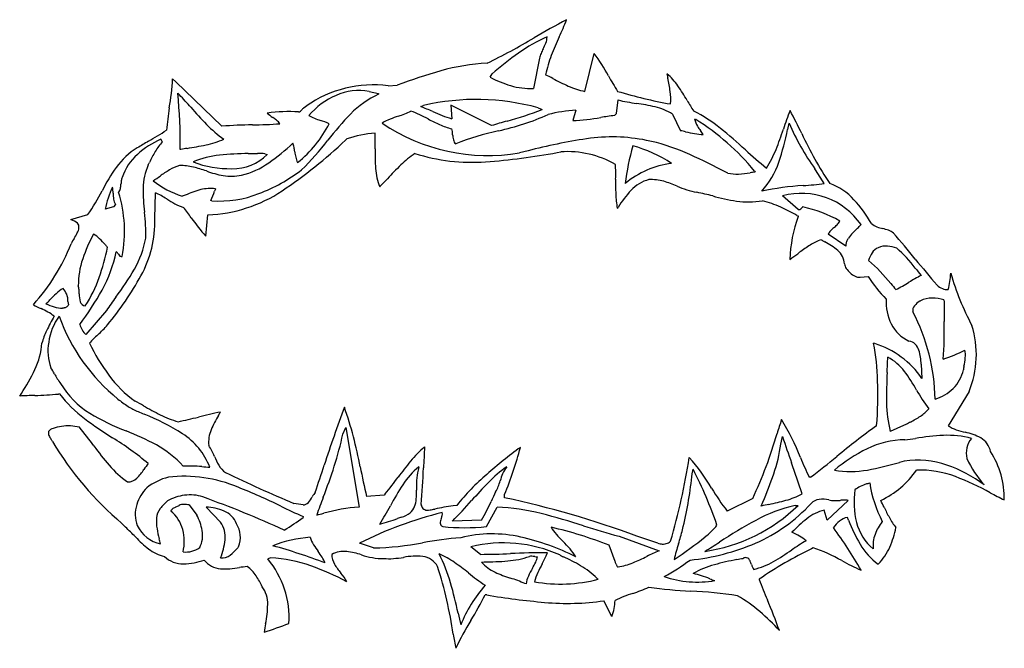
# Model space of a CAD drawing. Extents: x -9.9 to 27, y -3.1 to 14.8.
# Tile 9 of 9: x 20.4 to 27, y 9.7 to 13.8. Entities that reach past the tile are written whole.
import ezdxf

# ---------------------------------------------------------------- set-up
doc = ezdxf.new("R2010")
doc.units = 0

msp = doc.modelspace()

# ---------------------------------------------------------------- linework, layer by layer
at = {"color": 7, "linetype": 'CONTINUOUS'}
for p, q in [((24.178374, 13.368179), (24.240874, 13.618179)), ((23.878374, 13.587623), (23.838096, 13.387623)), ((23.551985, 13.461234), (23.564485, 13.484846)), ((21.451985, 13.451512), (21.474207, 13.432068)), ((21.474207, 13.432068), (21.778374, 13.137623)), ((21.48636, 13.356721), (21.497819, 13.344568)), ((22.751985, 13.368179), (22.814485, 13.35429)), ((22.814485, 13.35429), (22.814485, 13.348734)), ((22.878374, 13.40429), (22.938096, 13.408457)), ((24.388096, 13.220957), (24.397819, 13.311234)), ((22.318652, 13.258457), (22.335319, 13.270957)), ((23.093305, 13.267137), (23.111707, 13.275123)), ((23.561707, 13.14179), (23.290874, 13.277901)), ((23.290874, 13.277901), (23.297819, 13.187623)), ((23.868999, 13.259498), (23.895041, 13.248734)), ((24.118652, 13.244568), (24.097819, 13.175123)), ((24.374207, 13.208457), (24.388096, 13.220957)), ((24.757541, 13.218179), (24.811707, 13.108457)), ((24.902332, 13.185887), (24.911707, 13.182068)), ((22.595106, 13.045656), (22.604763, 13.05429)), ((21.507541, 12.984846), (21.501985, 12.984846)), ((23.80278, 12.975255), (23.745041, 12.961234)), ((23.995054, 12.964152), (24.018652, 12.968179)), ((22.062402, 12.956026), (22.078374, 12.951512)), ((25.124207, 12.827901), (25.083758, 12.848355)), ((25.300423, 12.841096), (25.304763, 12.834846)), ((21.335319, 12.527901), (21.338096, 12.698734)), ((21.536013, 12.681373), (21.514485, 12.675123)), ((21.711707, 12.644568), (21.704069, 12.64613)), ((25.588096, 12.587623), (25.485319, 12.677901)), ((21.061707, 12.60429), (21.006499, 12.588665)), ((21.074207, 12.620957), (21.061707, 12.60429)), ((24.39261, 12.595436), (24.397819, 12.601512)), ((20.778374, 12.520957), (20.890874, 12.55429)), ((20.781152, 12.518179), (20.778374, 12.520957)), ((21.67143, 12.411234), (21.685319, 12.551512)), ((25.580451, 12.548649), (25.588096, 12.544568)), ((25.588096, 12.544568), (25.588096, 12.54179)), ((25.904763, 12.344568), (25.788096, 12.425123)), ((25.532888, 12.257762), (25.547819, 12.268179)), ((25.998513, 12.140054), (26.051985, 12.144568)), ((26.553027, 11.990922), (26.554763, 11.975123)), ((20.613617, 11.964707), (20.62143, 11.970957)), ((20.759971, 11.980158), (20.764485, 11.958457)), ((21.014485, 11.920957), (20.878374, 11.761234)), ((26.095041, 11.701512), (26.087402, 11.70429)), ((26.402332, 11.565054), (26.407541, 11.470957)), ((20.440874, 11.35429), (20.451917, 11.372051)), ((20.704589, 11.368352), (20.697819, 11.368179)), ((26.718652, 11.384846), (26.581152, 11.158457)), ((22.578374, 11.102901), (22.597819, 11.146651)), ((22.597819, 11.146651), (22.685319, 10.620957)), ((26.241916, 11.140054), (26.197819, 11.120609)), ((26.304763, 11.168179), (26.241916, 11.140054)), ((25.474207, 11.037623), (25.485319, 11.087623)), ((23.079416, 10.887276), (23.076638, 10.864012)), ((26.290874, 10.925123), (26.259272, 10.91633)), ((24.88597, 10.820539), (24.888791, 10.841096)), ((24.888791, 10.841096), (24.895041, 10.870609)), ((25.67143, 10.818179), (25.661707, 10.818179)), ((22.850596, 10.698734), (22.735319, 10.69179)), ((22.857541, 10.708457), (22.850596, 10.698734)), ((23.647819, 10.682068), (23.647819, 10.70429)), ((21.561707, 10.634846), (21.611707, 10.568179)), ((21.768652, 10.520957), (21.674207, 10.620957)), ((22.314485, 10.634846), (22.254763, 10.644568)), ((23.331152, 10.632068), (23.306499, 10.628596)), ((23.528374, 10.49179), (23.597819, 10.620957)), ((25.288096, 10.677901), (25.118652, 10.594568)), ((25.345041, 10.627901), (25.355884, 10.654365)), ((25.568652, 10.632068), (25.588096, 10.632068)), ((25.918652, 10.665401), (25.781152, 10.534846)), ((22.314485, 10.558457), (22.314485, 10.551512)), ((25.781152, 10.534846), (25.761707, 10.601512)), ((25.922078, 10.533583), (25.914485, 10.551512)), ((21.139832, 10.488665), (21.116221, 10.512971)), ((23.495041, 10.534846), (23.301985, 10.527901)), ((24.404763, 10.427901), (24.668652, 10.332068)), ((24.661707, 10.382068), (24.521676, 10.42973)), ((24.974943, 10.425719), (24.974207, 10.425123)), ((22.781152, 10.351512), (22.688096, 10.382068)), ((23.488096, 10.308457), (23.424207, 10.358457)), ((24.378374, 10.261234), (24.338096, 10.368179)), ((25.688096, 10.351512), (25.677455, 10.346009)), ((22.101985, 10.284846), (22.081152, 10.277901)), ((23.495041, 10.255852), (23.511707, 10.258457)), ((23.79018, 10.113491), (23.781152, 10.115401)), ((24.259277, 10.149776), (24.266916, 10.144568)), ((25.331152, 10.144568), (25.331152, 10.14179)), ((23.528956, 10.040196), (23.518652, 10.04179)), ((24.357541, 9.898734), (24.304763, 10.001512))]:
    msp.add_line(p, q, dxfattribs=at)
for centre, radius, start, end in [((26.655931, 8.932934), 5.554143, 117.893473, 120.437072), ((21.843938, 14.728977), 2.384773, 335.189151, 338.159656), ((21.850602, 17.051228), 3.879796, 295.667902, 300.886416), ((24.339221, 12.781768), 1.031487, 113.472315, 125.503677), ((23.578502, 13.821926), 0.367332, 332.022127, 338.574749), ((23.81319, 13.729773), 0.115199, 338.602875, 359.069352), ((26.025833, 12.792503), 2.223719, 155.114155, 158.534688), ((25.263444, 11.481436), 2.626806, 125.442926, 130.299048), ((24.035225, 13.555302), 0.160147, 156.40606, 168.356513), ((24.335657, 13.42416), 0.487954, 152.483051, 156.414073), ((23.270091, 12.90294), 1.205814, 28.113168, 36.381485), ((23.608962, 12.12945), 1.426963, 93.125784, 105.533767), ((24.663695, 13.328755), 0.759824, 158.579883, 168.679856), ((24.070822, 10.47872), 3.141087, 105.586912, 111.138016), ((28.220494, 14.160214), 3.563645, 190.924533, 191.405129), ((24.445226, 13.164842), 0.42272, 34.40511, 49.201664), ((19.790226, 13.54024), 1.664126, 350.261899, 356.943672), ((23.934888, 14.208504), 0.839659, 242.869278, 252.845273), ((22.451925, 10.564637), 3.261656, 62.336224, 63.276328), ((24.704594, 14.830178), 1.562223, 241.795392, 245.990121), ((25.836234, 14.297436), 1.714805, 208.807061, 212.813232), ((23.44922, 13.184498), 1.30642, 8.083907, 11.97323), ((18.199679, 13.03236), 3.302648, 359.175688, 365.636253), ((22.777933, 12.640805), 0.770064, 82.505385, 125.083849), ((22.686234, 12.98801), 0.385813, 80.187607, 113.447696), ((23.074902, 12.779636), 0.625851, 114.588601, 135.466306), ((23.816834, 13.836853), 0.449732, 253.250715, 272.709824), ((24.282682, 13.883679), 0.525947, 246.020715, 258.561002), ((25.312653, 16.445493), 3.21121, 253.396164, 259.818943), ((24.396034, 13.316586), 0.350448, 354.80369, 368.471073), ((23.614663, 12.59096), 1.432259, 30.038581, 34.572606), ((19.143369, 11.124968), 3.235748, 41.353912, 43.311317), ((22.752869, 12.85486), 0.534545, 114.321341, 138.586243), ((23.459525, 11.773186), 1.541685, 74.597303, 103.038696), ((24.69603, 14.57755), 1.300956, 256.748573, 262.192482), ((24.349969, 12.044373), 1.255751, 76.494003, 82.250331), ((26.531855, 14.291738), 1.944539, 210.393547, 212.826005), ((23.363429, 12.939222), 1.959287, 170.613729, 174.963331), ((23.672426, 15.100002), 2.790307, 221.178251, 224.32955), ((22.216059, 12.209163), 1.025247, 86.126427, 97.717782), ((22.264334, 13.421342), 0.270338, 226.537661, 236.315552), ((22.283959, 13.254457), 0.02243, 273.476713, 307.358339), ((22.263181, 13.277975), 0.053778, 309.750554, 323.181103), ((22.363437, 13.202275), 0.071848, 128.559261, 142.767572), ((23.978291, 11.898899), 1.887517, 135.640834, 142.577921), ((22.735206, 13.859021), 0.687082, 287.800799, 295.25739), ((22.71873, 12.413693), 0.880194, 61.283293, 69.40306), ((22.589229, 11.923949), 1.434659, 66.034852, 69.429722), ((23.548051, 14.044434), 0.892603, 245.080685, 253.719545), ((23.16877, 15.048474), 1.940755, 284.777146, 291.976169), ((24.198945, 12.149113), 1.098394, 94.192063, 103.887138), ((24.550381, 12.878662), 0.397728, 58.610079, 76.497395), ((24.446312, 12.344394), 1.000858, 51.123816, 63.184433), ((27.699849, 12.395337), 2.32415, 158.641706, 161.894284), ((20.784593, 10.734981), 5.371544, 25.992658, 27.819209), ((21.931205, 16.488822), 3.342489, 270.831894, 273.954321), ((21.900113, 12.884503), 0.37841, 50.72036, 55.508673), ((22.056562, 13.076216), 0.130963, 36.595148, 50.600715), ((21.79348, 13.510495), 0.780624, 308.401084, 332.850895), ((22.572204, 13.630286), 0.475852, 242.432867, 252.560976), ((22.182607, 12.431243), 0.784934, 67.095856, 71.659664), ((23.537132, 14.189088), 1.245332, 235.852512, 279.610576), ((23.011666, 12.878256), 0.329605, 111.701294, 121.775877), ((23.278117, 12.211021), 1.048074, 108.517563, 111.747456), ((23.766819, 14.363641), 1.333625, 242.044983, 245.679752), ((24.874344, 8.881197), 4.458213, 105.755676, 107.123424), ((23.264045, 14.71036), 1.638752, 282.096224, 294.181295), ((24.046807, 14.505729), 1.331583, 272.195529, 280.224424), ((24.711704, 10.553432), 2.676391, 97.244364, 99.213686), ((25.189573, 13.282912), 0.303184, 198.663947, 208.716343), ((24.088503, 11.851538), 1.564601, 39.232368, 58.254766), ((34.224924, 11.19973), 8.914404, 167.307051, 167.581841), ((27.149465, 13.872869), 1.77153, 203.782992, 215.059548), ((18.494962, 17.781183), 5.505981, 300.531538, 301.987977), ((22.292983, 13.749626), 0.859928, 224.193989, 234.274978), ((22.021029, 9.987438), 3.159517, 90.748875, 94.404723), ((22.844847, 12.343344), 0.75039, 94.12465, 108.659635), ((21.024154, 13.027883), 1.767875, 358.747359, 362.071657), ((23.40166, 13.55611), 0.447371, 245.703228, 256.578506), ((23.203857, 13.089763), 0.099005, 7.12185, 18.365711), ((22.964099, 13.058892), 0.340742, 3.856667, 7.274451), ((24.025474, 11.243179), 1.911092, 102.634723, 111.527375), ((24.428778, 11.280237), 1.867894, 77.128293, 78.170152), ((25.123004, 14.290532), 1.221425, 256.83833, 259.677763), ((24.96696, 13.42576), 0.342691, 259.437915, 269.121781), ((25.122928, 13.253534), 0.230706, 210.270272, 218.835668), ((24.666295, 12.890541), 0.352634, 33.098933, 38.251248), ((22.991208, 10.529032), 3.327413, 47.487249, 51.237267), ((23.440814, 13.784487), 2.155708, 338.230782, 341.979883), ((23.87866, 13.440774), 1.67212, 341.168563, 348.8257), ((27.865374, 14.132471), 2.482477, 204.85335, 213.606408), ((25.803042, 5.435365), 8.840712, 120.680477, 121.235329), ((21.610385, 12.513053), 0.587978, 113.683142, 131.754728), ((21.618403, 12.809365), 0.324299, 135.949816, 150.134383), ((21.368734, 13.04433), 0.00903, 25.873572, 52.693692), ((21.353201, 13.037083), 0.02617, 16.134006, 25.308116), ((21.400253, 13.050397), 0.02273, 195.413941, 209.606043), ((21.390244, 13.045209), 0.011473, 211.77418, 244.581319), ((21.531021, 13.676872), 0.677199, 282.096913, 292.564214), ((21.129821, 14.242456), 1.652821, 305.435159, 312.564349), ((20.417654, 15.342069), 3.164619, 303.759595, 313.476862), ((22.111909, 12.971962), 0.145937, 10.397293, 21.363121), ((21.098737, 14.091871), 1.732019, 314.131919, 322.85042), ((23.497687, 13.090924), 0.193832, 182.694764, 192.697522), ((23.360702, 13.059916), 0.053382, 192.547638, 226.869934), ((24.710696, 9.524023), 3.568658, 98.387986, 104.738858), ((24.35946, 11.925797), 1.141342, 78.586425, 98.532597), ((24.328888, 11.781588), 1.28875, 66.545452, 78.522876), ((21.467222, 12.58447), 0.479549, 121.221012, 144.092656), ((22.247506, 12.444809), 1.051395, 149.978046, 154.419059), ((22.638465, 6.346087), 6.734398, 99.313077, 99.667623), ((21.216619, 15.134019), 2.167879, 278.80989, 282.151143), ((21.846272, 18.514216), 5.558304, 271.097107, 271.734234), ((22.02489, 12.690079), 0.26858, 81.971232, 92.22011), ((21.752753, 12.904657), 0.511345, 7.249388, 10.552146), ((22.682062, 13.020775), 0.425194, 186.969386, 191.978073), ((24.16487, 12.950398), 1.373812, 178.380059, 183.838627), ((23.434765, 12.397191), 0.677806, 124.099692, 134.382421), ((23.430203, 14.120128), 1.220833, 252.089694, 274.319464), ((23.241856, 16.914085), 4.021104, 273.997138, 280.795923), ((24.064186, 12.336146), 0.633672, 59.986406, 94.120675), ((26.240384, 12.529389), 1.809898, 164.651242, 172.728893), ((24.2572, 12.143367), 0.89719, 56.531193, 74.627376), ((23.321081, 9.467483), 3.812785, 62.463916, 66.493228), ((27.907073, 15.910336), 3.961229, 227.672718, 230.330207), ((24.79442, 13.243796), 0.698109, 326.77026, 338.240684), ((21.441141, 12.696806), 0.338214, 131.096087, 162.459852), ((17.453576, 14.797135), 4.288629, 333.477764, 333.727115), ((21.813529, 12.393448), 0.555832, 95.230892, 113.927318), ((21.833772, 13.559829), 0.702665, 249.535011, 270.848121), ((21.963732, 10.933382), 2.023579, 90.312465, 95.697048), ((21.851436, 13.177251), 0.320092, 268.699857, 315.15186), ((21.800764, 13.29822), 0.494485, 282.470515, 305.526167), ((22.390997, 12.958667), 0.127576, 191.821242, 208.019692), ((24.929185, 13.0848), 0.562929, 318.045194, 340.947243), ((22.070979, 12.164099), 1.215186, 144.733995, 153.228214), ((21.651763, 12.723602), 0.394147, 156.293717, 179.261793), ((21.898147, 12.071441), 0.90689, 121.004513, 125.700734), ((21.571679, 12.617382), 0.270788, 105.828541, 121.299154), ((21.504574, 12.5237), 0.354266, 76.15109, 91.092564), ((21.35176, 11.916664), 0.980238, 70.730186, 75.971606), ((21.926378, 13.535554), 0.737632, 250.096084, 259.071803), ((21.611683, 13.765488), 1.14926, 290.989254, 307.089872), ((23.183292, 12.882854), 0.389918, 183.591791, 201.867664), ((24.595095, 11.199734), 2.345214, 134.180104, 137.264723), ((22.640805, 12.822476), 1.741465, 358.894313, 362.052486), ((24.821437, 12.311934), 0.584001, 96.830015, 130.129147), ((25.178545, 13.051736), 0.230336, 256.354831, 274.188387), ((25.139982, 13.671588), 0.851376, 273.730018, 278.82873), ((25.50955, 11.168341), 1.679041, 97.005611, 98.179935), ((20.999675, 9.760112), 5.627346, 32.19598, 33.368242), ((21.383906, 12.739486), 0.273827, 172.000863, 176.776348), ((21.192955, 12.766571), 0.080966, 156.593845, 172.177155), ((20.840146, 13.547785), 0.909415, 302.159445, 305.552941), ((21.707704, 13.260363), 0.61631, 231.519687, 251.729221), ((21.837504, 13.094573), 0.287822, 259.800653, 284.083458), ((20.27058, 15.221193), 3.56019, 315.765664, 316.957634), ((26.489323, 12.752623), 2.10769, 179.014555, 181.712832), ((24.660466, 12.55185), 0.240223, 104.089759, 137.542127), ((24.617144, 12.483784), 0.301443, 74.143394, 92.882391), ((24.474471, 12.000514), 0.805324, 67.034199, 73.773448), ((19.947181, 13.23315), 1.1625, 324.270098, 333.335747), ((21.579269, 12.480615), 0.582872, 154.140161, 169.316903), ((20.765934, 12.689093), 0.292431, 1.054325, 9.001501), ((21.057099, 12.735309), 0.050812, 318.306898, 349.07622), ((20.261687, 12.4426), 0.872648, 349.121087, 377.259353), ((20.91822, 12.763261), 0.192475, 348.740865, 357.505823), ((22.496971, 12.714433), 1.239404, 179.34133, 186.740914), ((21.029719, 12.058536), 0.710599, 57.356283, 64.280318), ((21.778127, 12.184905), 0.552359, 104.666882, 115.997165), ((21.705269, 12.416186), 0.310396, 84.444332, 102.465353), ((21.644666, 13.511623), 0.960971, 272.424615, 303.58593), ((21.36599, 12.821262), 0.380748, 332.615026, 342.856356), ((23.122848, 12.242046), 1.469218, 160.804095, 161.467349), ((24.962301, 12.261604), 0.658921, 136.639261, 148.945326), ((25.221896, 13.792449), 1.136264, 247.588727, 251.001928), ((24.980428, 13.092423), 0.395761, 251.064357, 261.019764), ((24.469272, 10.560872), 2.1873, 75.316428, 78.144175), ((25.724026, 10.939638), 1.808384, 93.225553, 102.007216), ((25.341654, 16.424633), 3.690161, 274.361307, 276.536189), ((25.673993, 12.398624), 0.380543, 41.752547, 71.010505), ((21.369802, 12.70101), 0.311555, 181.202189, 188.354963), ((21.150975, 12.668579), 0.090339, 188.170968, 211.812703), ((21.925075, 13.472846), 0.963317, 237.889883, 241.620654), ((21.759073, 13.373859), 0.730827, 266.284026, 291.198461), ((24.974804, 12.705093), 0.592431, 181.496319, 190.666767), ((25.391403, 14.019107), 1.391817, 254.68166, 261.291073), ((25.262233, 13.21281), 0.575286, 261.848403, 278.975617), ((25.212905, 12.046172), 0.614346, 64.90383, 76.915536), ((25.609881, 12.213785), 0.480541, 34.740052, 105.023282), ((25.282115, 12.031147), 0.917698, 30.330208, 42.57617), ((20.108917, 12.428767), 1.165678, 358.52365, 366.907094), ((21.613811, 12.896428), 0.308227, 241.598382, 253.099668), ((19.598464, 11.112325), 2.434372, 35.693633, 37.714975), ((24.729638, 10.992305), 1.773723, 61.33573, 65.205577), ((25.593729, 12.601019), 0.014532, 247.192714, 299.155464), ((25.579759, 12.621347), 0.039158, 302.518966, 320.719687), ((25.673613, 12.539719), 0.085253, 134.168741, 138.188888), ((25.630745, 12.583989), 0.02363, 120.780951, 134.406085), ((25.453502, 11.796754), 0.824251, 60.091617, 78.441727), ((20.766486, 12.436951), 0.082542, 46.660264, 79.76506), ((20.575847, 12.513237), 0.759614, 331.428727, 361.106182), ((22.638599, 13.27362), 1.29581, 214.876593, 221.72209), ((26.542705, 12.208859), 1.011, 160.773137, 177.227427), ((25.768667, 12.562463), 0.108653, 315.452035, 331.868933), ((20.734966, 12.479244), 0.098647, 331.578185, 352.882434), ((20.795121, 12.471342), 0.037978, 353.466958, 402.466458), ((25.85663, 12.39351), 0.075473, 135.305167, 155.236554), ((26.000575, 12.25266), 0.276864, 129.683911, 135.536205), ((25.624616, 12.704818), 0.311176, 309.795033, 315.378662), ((26.709584, 11.704629), 1.052286, 133.837737, 136.265841), ((25.411949, 13.057316), 0.822179, 313.774589, 316.139446), ((26.14912, 12.576467), 0.110992, 227.550922, 249.293604), ((26.218302, 12.764743), 0.311573, 249.635062, 257.18918), ((26.072773, 12.130108), 0.339535, 70.632886, 76.988796), ((26.146143, 12.339977), 0.117211, 51.784396, 70.447811), ((21.043341, 12.237038), 0.290117, 146.587918, 154.653437), ((20.430948, 12.634813), 0.440135, 327.262515, 332.604264), ((21.956572, 11.883082), 1.162325, 152.202874, 161.004676), ((20.845634, 12.273004), 0.173166, 44.499695, 61.457566), ((20.463235, 11.884464), 0.718301, 40.766368, 45.225709), ((20.663433, 12.505748), 0.620078, 329.758166, 350.06207), ((25.842232, 12.080424), 0.323489, 108.259915, 122.712723), ((26.38602, 13.482016), 1.270397, 239.480588, 240.695706), ((25.54975, 11.961053), 0.465491, 49.733423, 62.56411), ((25.994786, 12.338827), 0.093338, 147.748554, 160.560736), ((25.760139, 12.481292), 0.181192, 329.244626, 332.894059), ((26.164564, 12.224226), 0.299278, 136.00894, 144.331273), ((20.722726, 7.675906), 7.26817, 39.100832, 40.87284), ((19.534819, 12.855847), 1.340891, 317.990878, 338.354129), ((19.487435, 12.649992), 1.565476, 340.882022, 348.490168), ((20.24177, 12.469002), 0.851869, 330.934663, 349.136978), ((22.218367, 13.420336), 1.613978, 221.376151, 222.131536), ((21.065519, 12.284362), 0.027311, 38.557931, 61.919818), ((26.23504, 11.466434), 1.052379, 122.641287, 127.206927), ((25.773573, 12.22216), 0.121604, 2.7061, 50.686242), ((25.962525, 12.352735), 0.058337, 162.898006, 188.047506), ((26.145987, 12.260394), 0.079312, 110.160327, 149.211431), ((26.16715, 12.230983), 0.114628, 83.682759, 115.029879), ((26.140264, 12.005251), 0.341953, 72.889018, 83.366839), ((25.733981, 11.740131), 0.779314, 36.151741, 49.425603), ((21.380869, 12.084255), 0.552499, 161.298369, 180.226762), ((21.012098, 12.241058), 0.096078, 31.973562, 38.895079), ((21.136415, 12.316183), 0.049205, 209.526475, 228.519511), ((21.112377, 12.290527), 0.014099, 232.647769, 296.427808), ((24.72188, 13.474833), 1.462255, 304.391165, 306.842414), ((26.267017, 12.182589), 0.223164, 147.956425, 162.010168), ((25.209374, 11.297806), 1.274456, 38.890815, 48.44542), ((32.0035, 16.843819), 7.268216, 219.100863, 220.872872), ((19.522282, 13.172976), 1.941977, 323.140845, 329.708581), ((25.959067, 12.235381), 0.064462, 186.663431, 215.32212), ((26.027448, 12.27841), 0.1452, 213.574581, 229.20671), ((28.191994, 13.625296), 2.318657, 217.934814, 219.465964), ((20.191381, 12.406857), 0.820726, 326.302528, 340.824273), ((19.385136, 13.179004), 2.123782, 320.395437, 331.017795), ((26.024728, 12.27219), 0.138728, 228.378667, 244.860546), ((25.994089, 12.202968), 0.063069, 243.34369, 274.022976), ((26.859037, 12.664666), 0.960122, 212.799441, 224.261179), ((26.819901, 11.311709), 0.938042, 116.456548, 122.097209), ((25.905241, 12.218227), 0.694538, 346.700771, 355.695484), ((28.293218, 12.654092), 1.764233, 196.057674, 208.179541), ((20.856244, 11.842998), 0.256542, 119.896578, 132.837612), ((20.604981, 11.962225), 0.160845, 24.057178, 39.900987), ((20.723999, 12.048791), 0.109552, 4.491661, 17.68352), ((20.397759, 12.020095), 0.437048, 1.265023, 4.892689), ((19.237525, 13.034118), 2.004193, 322.997735, 330.760864), ((30.056333, 15.37978), 5.062739, 220.408308, 220.997995), ((25.835808, 12.878181), 0.911897, 295.983331, 302.179849), ((26.579293, 12.159218), 0.101361, 224.937187, 248.612028), ((26.574694, 12.140476), 0.082272, 246.833729, 274.5021), ((19.434977, 13.150637), 1.673116, 315.16403, 316.055777), ((21.26428, 11.397815), 0.860428, 132.605597, 136.548532), ((20.650392, 11.985997), 0.109735, 356.94995, 382.38834), ((21.017742, 12.025824), 0.183083, 178.773221, 195.152268), ((24.470869, 9.54259), 4.195619, 144.01067, 145.467797), ((26.485504, 11.97282), 0.314826, 176.038809, 206.697836), ((26.487525, 11.834876), 0.174342, 122.973202, 137.854199), ((25.736318, 12.902556), 1.131271, 305.462055, 305.784745), ((26.470468, 11.831169), 0.169984, 88.571085, 115.301907), ((26.479725, 11.733282), 0.267865, 74.11811, 91.073245), ((20.897729, 12.614305), 0.751342, 240.797651, 245.157792), ((20.230195, 11.177357), 0.83309, 61.544913, 65.015168), ((20.817913, 12.430915), 0.509005, 246.336582, 253.03988), ((20.726093, 12.113708), 0.178872, 251.53283, 269.395999), ((20.83102, 11.568142), 0.381944, 104.451066, 106.239575), ((20.704328, 12.065326), 0.131134, 283.843566, 287.904954), ((20.736149, 11.96678), 0.027577, 287.939247, 303.090433), ((20.733407, 11.969485), 0.031351, 304.589791, 319.402549), ((20.671426, 12.023151), 0.113337, 319.192854, 325.193559), ((20.876012, 11.987816), 0.036349, 195.719286, 267.153387), ((26.391499, 11.921664), 0.044907, 137.742808, 193.429403), ((30.622536, 11.904252), 4.06839, 179.001852, 180.804799), ((21.674674, 11.294964), 1.164806, 149.732568, 155.030567), ((20.498247, 11.671927), 0.27055, 50.961046, 61.549329), ((20.994763, 11.664231), 0.364927, 143.349398, 172.798757), ((21.873771, 12.303015), 1.245102, 199.76008, 231.039721), ((25.177779, 11.305385), 1.317592, 1.281248, 27.375224), ((20.972972, 11.608013), 0.396735, 153.236075, 165.955497), ((21.16343, 11.955458), 0.349446, 201.409044, 207.895715), ((20.951801, 11.842636), 0.109625, 207.530937, 227.948758), ((20.59379, 12.17974), 0.555544, 310.914922, 320.333168), ((26.425721, 11.943408), 0.248203, 206.83257, 245.153838), ((24.266415, 11.784811), 2.28898, 355.337136, 361.559533), ((26.123196, 11.629884), 0.643903, 337.632252, 377.262067), ((21.350336, 11.311454), 0.596104, 131.206748, 138.775747), ((20.103395, 11.740835), 0.486077, 334.257482, 355.688279), ((20.945465, 11.653294), 0.317845, 169.727234, 200.536843), ((22.056626, 12.259293), 1.281102, 205.672271, 216.725217), ((24.869406, 11.451479), 1.243957, 0.17146, 11.726011), ((25.919887, 11.137042), 0.591021, 34.400964, 72.761004), ((26.314049, 11.650774), 0.067809, 43.815643, 83.750296), ((26.28069, 11.621943), 0.111864, 18.323831, 42.641535), ((26.066211, 11.555965), 0.336244, 1.549116, 17.506509), ((26.319234, 12.347458), 0.782839, 286.977409, 298.341984), ((26.56323, 11.624906), 0.131981, 352.63156, 374.727145), ((20.508395, 11.771925), 5.675033, 357.356428, 358.377432), ((26.026201, 11.316636), 0.332863, 37.194491, 62.25681), ((26.078216, 11.674052), 0.619438, 348.551359, 353.876845), ((19.237721, 12.16399), 1.449634, 326.886275, 334.053015), ((20.072913, 11.182661), 0.677857, 28.11298, 31.991992), ((26.447717, 11.575927), 0.238324, 314.290553, 348.374614), ((27.923006, 11.31628), 1.259756, 169.257148, 170.329259), ((21.028737, 11.684063), 0.401548, 206.950203, 217.859324), ((21.643202, 11.941226), 0.75958, 216.143118, 234.745289), ((29.053187, 11.351976), 2.880147, 176.851265, 180.855604), ((25.451473, 10.883039), 1.052806, 29.045319, 37.083598), ((21.210433, 11.734034), 0.580161, 210.724537, 238.251961), ((23.872652, 11.350689), 2.243141, 355.083868, 362.670495), ((26.424243, 11.590331), 0.265112, 285.488815, 315.74841), ((20.629803, 8.156545), 3.203321, 91.593163, 93.381213), ((20.507184, 13.206962), 1.848638, 271.040183, 275.918984), ((21.432766, 11.943169), 0.927715, 218.287253, 232.660848), ((21.631459, 12.004949), 0.86097, 231.106203, 236.571184), ((27.301465, 11.910896), 1.063549, 209.067723, 216.991779), ((21.368793, 11.611228), 0.387686, 236.913005, 248.10268), ((19.210528, 7.686929), 4.145255, 60.380599, 61.243469), ((22.298006, 13.085401), 2.073791, 239.941062, 243.439958), ((31.561937, 7.959257), 9.569268, 159.681542, 162.117438), ((20.075665, 10.409356), 2.659688, 10.323279, 19.15506), ((26.974253, 11.317195), 0.800934, 180.58851, 194.208162), ((26.277388, 11.410076), 0.223244, 302.630588, 321.452222), ((22.387193, 13.209533), 2.513457, 232.87202, 237.991348), ((21.689862, 12.550148), 1.526583, 239.067739, 249.046936), ((24.650983, 19.163762), 8.622441, 246.582683, 246.865036), ((20.7362, 9.884454), 1.449481, 57.388562, 68.678149), ((21.673803, 11.836342), 0.677446, 243.425522, 254.08996), ((20.627987, 15.246792), 4.15201, 281.955678, 283.858312), ((22.492726, 7.711102), 3.610973, 101.567389, 103.945537), ((22.334811, 10.866464), 0.681844, 148.181826, 157.142901), ((19.454012, 12.576677), 2.668518, 329.59085, 330.156473), ((25.937461, 11.926762), 0.841709, 297.845324, 303.152485), ((20.680388, 11.078513), 0.065005, 105.778596, 139.236123), ((20.74958, 10.89135), 0.264396, 97.087164, 109.181148), ((20.763643, 10.854932), 0.302419, 76.289779, 98.880023), ((19.371593, 9.90503), 1.920754, 35.678631, 40.354006), ((38.643662, 6.965326), 13.829191, 162.17437, 162.570169), ((24.2605, 10.430163), 1.440111, 21.056685, 32.255048), ((28.958744, 7.194476), 4.882879, 125.726619, 129.628314), ((27.298849, 9.40586), 2.023358, 118.589423, 119.426396), ((26.701547, 11.334905), 0.213608, 235.693182, 251.722189), ((20.679834, 11.112297), 0.049446, 169.913098, 201.62204), ((20.760625, 11.149982), 0.138539, 203.799137, 215.511646), ((20.266349, 10.816011), 0.458048, 31.346012, 33.602706), ((20.04396, 9.424172), 1.93853, 49.967146, 58.565727), ((20.456626, 9.379917), 1.875108, 61.734027, 68.496862), ((21.267877, 10.71722), 0.461464, 21.29991, 57.270076), ((21.902321, 11.048826), 0.212479, 157.15596, 185.651512), ((19.928983, 11.702976), 2.716498, 338.01181, 347.238089), ((22.716831, 11.88837), 2.841943, 334.790465, 344.055871), ((36.11526, 14.62524), 11.203141, 198.407308, 199.35062), ((25.80149, 14.990607), 3.956113, 277.166708, 278.186108), ((26.646502, 9.288696), 1.808187, 93.089971, 98.962878), ((26.582169, 10.500345), 0.594832, 75.080127, 93.193392), ((26.858347, 11.804747), 0.708923, 251.598156, 256.58279), ((26.621038, 10.751413), 0.370975, 61.897912, 78.681178), ((26.856882, 10.977097), 0.156163, 141.117858, 193.066899), ((26.722218, 10.955991), 0.143031, 12.777027, 59.047146), ((22.537284, 12.182079), 2.192108, 210.962484, 229.589244), ((22.439881, 12.105774), 1.85518, 215.620677, 220.65021), ((21.0282, 10.449025), 0.66281, 41.913822, 61.485556), ((21.371174, 10.815991), 0.383555, 21.422865, 33.538105), ((23.588591, 10.460301), 0.729432, 130.109678, 140.483208), ((31.626883, 10.480872), 8.525179, 176.386484, 177.321776), ((25.95144, 8.041399), 3.698958, 126.485166, 130.899833), ((21.203761, 11.695603), 2.637446, 337.922485, 345.054423), ((24.465849, 11.17299), 1.017404, 340.921802, 352.354048), ((26.538867, 10.01345), 1.109334, 116.463332, 129.826731), ((26.296488, 10.496626), 0.568778, 90.145742, 116.295369), ((22.15092, 11.127278), 0.456043, 202.048442, 210.293871), ((20.692906, 11.589298), 4.224592, 343.572405, 351.278761), ((23.925481, 10.108318), 1.263278, 30.278301, 41.702774), ((28.184592, 12.01189), 2.791038, 202.416114, 205.321313), ((21.231072, 16.599438), 7.2897, 307.52646, 309.261343), ((27.295739, 11.20531), 0.647066, 204.032366, 222.497469), ((26.371979, 10.676743), 0.580069, 359.154133, 392.40749), ((21.515452, 11.313566), 0.637739, 220.754468, 235.557869), ((21.627487, 10.629504), 0.437176, 140.351248, 146.580057), ((21.550806, 9.808646), 1.083543, 84.992679, 91.553545), ((21.83153, 13.501485), 2.620053, 265.925825, 267.07471), ((21.892836, 10.977695), 0.157749, 210.66795, 234.835853), ((2.701596, 17.394591), 20.79438, 341.272471, 341.793862), ((28.209446, 12.00641), 5.629768, 191.479621, 193.503943), ((24.800257, 9.458806), 2.301413, 140.443302, 143.785014), ((23.430269, 10.470729), 0.544619, 130.107009, 146.846963), ((18.262815, 11.078444), 4.852292, 354.787611, 357.646981), ((24.205287, 10.132679), 0.930279, 125.754858, 135.627228), ((23.830189, 10.759223), 0.211832, 142.688703, 157.388028), ((16.722568, 7.803391), 9.354443, 18.092661, 19.416408), ((25.71236, 12.742129), 1.905952, 280.129671, 286.675423), ((26.377077, 10.325473), 0.605815, 71.131848, 98.180485), ((26.265686, 10.024086), 0.927064, 53.382418, 70.641127), ((21.157729, 10.869158), 0.081588, 267.916696, 315.981036), ((20.97397, 11.053495), 0.341861, 315.165579, 327.594357), ((21.515582, 10.447883), 0.381404, 103.861414, 127.926415), ((21.529262, 9.916795), 0.907486, 66.898807, 96.647698), ((26.230084, 20.064765), 10.22464, 244.336743, 247.120264), ((21.158236, 12.123622), 2.211409, 320.212807, 323.831078), ((23.378059, 10.779415), 0.313067, 164.322464, 176.723363), ((24.533565, 9.667879), 1.541252, 130.647446, 141.274607), ((24.083814, 10.657842), 0.484957, 157.852152, 163.687268), ((22.078789, 11.136256), 2.824879, 346.378079, 353.583055), ((22.272337, 9.537492), 2.94207, 19.127255, 26.94418), ((22.624709, 11.810378), 2.965751, 337.058738, 340.910485), ((25.936604, 11.484493), 0.628481, 260.08375, 280.169797), ((25.890438, 11.193869), 0.582447, 294.862108, 325.671042), ((26.39076, 10.187109), 0.678567, 69.440009, 91.632317), ((25.963426, 9.087081), 1.858655, 61.175542, 69.014672), ((21.476352, 10.558024), 0.272899, 135.666463, 163.174461), ((20.699512, 7.677821), 3.294498, 63.545523, 68.903764), ((24.424146, 9.81819), 1.733566, 146.754905, 152.078788), ((23.90059, 10.750809), 0.83638, 176.812966, 181.210221), ((25.657651, 8.707801), 2.964889, 135.572406, 138.729204), ((23.412606, 10.83019), 0.206709, 328.100025, 339.264321), ((23.07887, 10.954788), 0.562944, 339.430755, 343.41012), ((26.522051, 11.656554), 1.759926, 211.184812, 217.115663), ((26.069089, 10.603252), 0.168104, 114.410093, 128.480961), ((26.270302, 10.170857), 0.645018, 110.863418, 114.812769), ((25.600348, 11.899932), 1.209327, 291.348145, 292.426673), ((26.897048, 10.911005), 0.845233, 188.774485, 207.16399), ((21.571894, 10.390439), 0.311149, 97.523983, 119.505352), ((21.568392, 10.445104), 0.256522, 70.981596, 98.347267), ((19.302539, 4.146688), 6.950089, 65.443999, 70.242163), ((22.190138, 10.789481), 0.211278, 319.223414, 331.611059), ((22.592975, 10.568161), 0.248361, 142.84081, 150.87909), ((30.705483, 7.593654), 8.817582, 159.470573, 160.285087), ((22.37945, 10.716752), 0.685142, 356.512082, 361.370953), ((25.510137, 9.773617), 2.142824, 153.762113, 155.609059), ((22.333891, 4.492611), 6.327384, 69.771529, 78.014897), ((25.374273, 11.150849), 0.503401, 285.449464, 298.501295), ((26.513257, 10.652099), 0.554975, 171.425154, 193.834494), ((28.996221, 14.780221), 4.592144, 242.270914, 243.566473), ((21.409293, 10.572767), 0.204511, 161.689973, 201.223039), ((21.668385, 10.374339), 0.380362, 131.038491, 141.578062), ((21.523136, 10.502606), 0.128378, 112.254689, 122.588651), ((21.425902, 10.740235), 0.128375, 292.252489, 302.586452), ((21.527503, 10.55551), 0.083156, 89.758521, 112.977509), ((21.521505, 10.430429), 0.208333, 78.873772, 88.253809), ((21.658863, 10.272051), 0.349243, 67.513441, 87.481903), ((24.884229, 16.245694), 6.240853, 244.191346, 245.684453), ((22.314698, 10.680881), 0.046035, 269.735485, 320.327864), ((22.756783, 9.529687), 1.093608, 93.74676, 106.225581), ((21.316104, 11.469049), 1.785706, 327.456892, 331.972132), ((22.958245, 10.661431), 0.101465, 309.587334, 338.532512), ((22.892253, 10.684457), 0.171327, 339.443188, 356.859131), ((23.138657, 10.643267), 0.043979, 187.373041, 224.484586), ((23.470269, 9.313781), 1.324975, 97.100031, 102.384973), ((21.505998, 12.340908), 2.551972, 314.7298, 318.905742), ((22.589889, 11.077904), 1.055563, 329.037817, 336.589875), ((23.52462, 9.12896), 1.493792, 75.909193, 87.191235), ((24.812318, 11.427681), 1.11123, 278.23225, 314.276865), ((24.872334, 11.379947), 1.088018, 293.578199, 317.476815), ((25.808419, 9.611717), 1.048143, 103.223722, 118.460019), ((26.108099, 7.23076), 3.481785, 101.805827, 102.65953), ((25.090547, 12.174705), 1.565842, 281.239321, 285.476205), ((25.740905, 10.57894), 0.093572, 97.726315, 135.46306), ((25.751115, 10.517555), 0.155783, 75.213414, 98.412213), ((25.829963, 10.826005), 0.162594, 256.089425, 269.853862), ((25.828852, 11.077326), 0.413915, 270.096451, 275.174088), ((25.909021, 10.161522), 0.505395, 91.85576, 94.862699), ((25.897895, 10.504669), 0.162067, 82.641485, 91.853121), ((24.568245, 9.873072), 1.755992, 25.198131, 26.821637), ((27.374246, 11.186687), 1.342277, 204.940228, 208.256506), ((21.655478, 10.53004), 0.311, 176.553851, 189.671699), ((21.460119, 10.537846), 0.115592, 140.92057, 174.594773), ((21.471095, 10.583514), 0.032179, 122.108467, 159.908325), ((21.287202, 10.410194), 0.240019, 14.878956, 50.189474), ((21.291887, 10.398376), 0.362102, 10.667034, 27.965395), ((21.736424, 10.458106), 0.147671, 21.086556, 67.709173), ((18.657141, 15.843245), 6.43262, 303.322149, 304.650021), ((21.143992, 15.734376), 5.317812, 283.714535, 284.230197), ((23.8715, 8.028263), 2.634549, 103.973691, 116.691514), ((24.372306, 6.579243), 4.216985, 109.502339, 109.874532), ((22.924542, 10.708328), 0.159132, 284.537064, 308.178799), ((23.144058, 10.655964), 0.056974, 229.795464, 260.468897), ((23.135069, 10.702382), 0.102606, 269.751437, 281.308274), ((22.994191, 11.490672), 0.903367, 280.26614, 282.264566), ((23.063018, 10.605692), 0.176451, 339.679839, 346.602272), ((23.187722, 10.576367), 0.048347, 346.16579, 370.101584), ((22.806603, 6.279357), 4.432462, 72.091466, 75.874936), ((25.841037, 10.300226), 0.311556, 104.751256, 128.65486), ((25.924874, 10.459606), 0.092492, 96.449274, 131.762701), ((26.597974, 10.769338), 0.460927, 208.242337, 218.113105), ((20.009099, 9.258726), 1.670722, 44.222346, 47.406411), ((21.415698, 10.590873), 0.217524, 205.060842, 258.257807), ((21.637134, 10.42469), 0.162986, 352.871513, 396.20303), ((21.730575, 10.421157), 0.169541, 338.295579, 392.093414), ((22.595819, 11.437348), 0.955896, 283.651802, 291.020021), ((23.271662, 10.515219), 0.050029, 164.053197, 180.654771), ((23.245229, 10.515069), 0.023597, 181.02311, 213.460381), ((23.423584, 10.473671), 0.207527, 160.068428, 164.547471), ((23.251148, 10.520554), 0.031586, 215.842342, 245.593262), ((23.383235, 11.932457), 1.447959, 264.247185, 275.752815), ((23.387936, 7.99366), 2.557567, 68.191268, 77.195362), ((24.239984, 10.665537), 0.336161, 211.954885, 221.980747), ((25.767002, 15.494879), 5.2469, 252.274856, 254.952051), ((24.704065, 10.778114), 0.444474, 307.548744, 321.51481), ((26.850926, 7.685543), 3.238342, 118.435423, 123.390735), ((26.245517, 9.782397), 0.968619, 128.206369, 136.079378), ((26.024013, 10.332989), 0.25318, 129.41215, 143.144616), ((23.653891, 8.868261), 2.703993, 29.610103, 36.716168), ((27.04437, 10.976573), 1.206557, 201.540077, 209.884383), ((26.293721, 10.599424), 0.329216, 194.069107, 230.726242), ((26.39907, 10.324681), 0.323586, 141.724564, 159.012898), ((25.662197, 10.594223), 0.583466, 335.998706, 349.195362), ((21.790711, 10.972065), 0.801145, 223.168759, 231.673963), ((22.1506, 10.617948), 0.813859, 189.916433, 194.70406), ((21.227793, 10.393974), 0.301601, 346.803937, 374.958907), ((21.477308, 10.43404), 0.173286, 332.598849, 370.427028), ((22.418101, 9.592164), 0.830709, 93.892605, 111.43774), ((22.574681, 10.49031), 0.223981, 198.037357, 211.906835), ((23.542539, 7.993043), 2.432182, 94.362276, 100.347636), ((23.565373, 9.587243), 0.856533, 77.261314, 104.04255), ((23.409348, 8.889894), 1.571123, 63.16239, 77.319104), ((24.903773, 11.257263), 1.225403, 221.787915, 224.727715), ((23.532044, 12.185573), 2.275745, 302.914437, 309.324392), ((22.674657, 11.037468), 2.222949, 342.745306, 345.235512), ((25.302242, 9.912914), 0.594472, 60.165159, 65.600134), ((25.464114, 10.190626), 0.273044, 49.656537, 60.6386), ((26.288197, 10.368698), 0.204307, 159.402022, 186.782831), ((19.815185, 10.021919), 1.596441, 12.884436, 14.119721), ((21.541054, 10.472263), 0.148442, 262.403254, 307.369662), ((21.376509, 10.447501), 0.424539, 337.472199, 354.181834), ((23.465908, 8.972229), 2.100266, 138.698219, 138.936111), ((21.024091, 6.454788), 4.059785, 69.261004, 74.419961), ((22.982314, 10.743705), 0.703954, 211.879002, 216.356899), ((22.750094, 12.205311), 1.854059, 270.959844, 281.056844), ((23.639237, 9.477563), 0.90676, 65.746718, 103.717823), ((23.201845, 9.569605), 1.171418, 41.432647, 44.791314), ((24.707573, 10.540925), 0.165346, 253.895239, 263.655057), ((24.697206, 10.447081), 0.070931, 263.600617, 279.446935), ((24.691623, 10.453732), 0.078532, 282.670544, 305.629998), ((24.941844, 10.062495), 0.38601, 120.653107, 121.985792), ((26.422104, 9.866446), 1.703208, 162.518089, 166.116656), ((24.724595, 11.746486), 1.483094, 275.789762, 293.145092), ((20.926607, 16.839218), 7.665367, 301.848509, 302.708629), ((26.749004, 8.581793), 2.128198, 121.378502, 124.411334), ((26.350958, 10.579177), 0.407343, 210.016352, 235.229252), ((25.837573, 10.518409), 0.392421, 315.74734, 335.695559), ((21.458417, 10.557797), 0.270113, 232.47597, 257.035896), ((21.518912, 10.421952), 0.175755, 226.450219, 272.009614), ((21.77846, 10.372197), 0.087899, 263.593464, 308.403976), ((21.642311, 10.546154), 0.3088, 308.149809, 321.017736), ((22.073228, 10.062989), 0.431807, 25.886631, 37.589539), ((22.584705, 10.151156), 0.17645, 83.961167, 116.940045), ((22.632639, 10.30867), 0.127876, 180.095107, 210.807482), ((22.541293, 9.812097), 0.518249, 71.988489, 83.13175), ((22.932306, 11.061033), 0.790517, 253.027139, 258.395917), ((22.826646, 11.302662), 1.025554, 274.789805, 278.551508), ((23.064301, 9.844587), 0.452017, 84.693883, 100.859039), ((23.089427, 10.163745), 0.131979, 29.085223, 82.741476), ((22.336923, 9.851096), 0.99088, 15.780504, 27.669702), ((22.980635, 9.769825), 0.589755, 55.26971, 66.639087), ((23.452696, 15.59272), 5.284381, 270.383828, 272.528919), ((23.617123, 10.877476), 0.614528, 274.744992, 288.459875), ((23.89183, 5.961714), 4.356643, 89.482852, 92.709766), ((23.823594, 10.258522), 0.037956, 84.153838, 108.251026), ((23.811418, 10.075826), 0.221037, 80.703896, 85.837885), ((23.887959, 10.550139), 0.259413, 260.943163, 264.808429), ((23.744904, 10.311811), 0.121245, 333.04539, 350.495511), ((23.108789, 10.672762), 0.895551, 331.50072, 336.675483), ((26.80779, 16.093048), 6.428669, 244.218555, 244.463322), ((23.475785, 9.071995), 1.343035, 59.878381, 65.325038), ((23.827705, 10.120613), 0.337568, 30.470264, 41.610324), ((23.981782, 11.505964), 1.354359, 292.31674, 296.612275), ((25.241851, 8.983776), 1.465076, 113.031766, 116.485523), ((26.866149, 7.904102), 2.715861, 115.956307, 124.415966), ((24.607281, 11.691459), 1.647662, 299.761879, 304.743765), ((25.347157, 9.338194), 1.069137, 60.310435, 71.404081), ((21.520889, 10.660454), 0.414171, 270.579146, 289.876922), ((21.779986, 10.362728), 0.149705, 217.807168, 265.458941), ((22.073719, 9.037172), 1.197663, 96.167796, 98.646774), ((21.798434, 10.026852), 0.248826, 34.124836, 53.899953), ((21.619571, 9.889776), 0.603074, 356.362291, 400.059154), ((22.058881, 9.374546), 0.911321, 70.279149, 87.288987), ((21.713063, 8.41826), 1.928212, 62.45475, 70.194529), ((22.90239, 10.468991), 0.441672, 210.748412, 220.010157), ((22.826928, 10.549304), 0.268051, 258.458114, 274.470016), ((22.886409, 10.578618), 0.29905, 262.585904, 274.963038), ((20.456714, 9.359854), 2.881889, 8.387619, 17.530152), ((22.380342, 8.91137), 1.63727, 51.116984, 55.120177), ((23.705484, 10.450724), 0.286812, 222.79986, 245.00352), ((23.510633, 12.137594), 1.879137, 270.032759, 274.802517), ((23.245135, 10.551818), 0.675632, 330.231169, 334.114305), ((24.910142, 9.702434), 1.15053, 151.83759, 155.031508), ((23.854051, 9.734245), 0.580409, 45.719365, 59.369391), ((24.320375, 10.230323), 0.065722, 20.626271, 28.055617), ((24.101247, 10.145783), 0.300591, 19.13487, 20.993963), ((24.497799, 10.280513), 0.118246, 197.826072, 205.83345), ((24.401786, 10.233875), 0.011505, 205.142271, 230.841408), ((24.39607, 10.226977), 0.002549, 232.55285, 313.346923), ((24.322935, 10.675389), 0.45645, 279.442546, 292.290597), ((24.073669, 11.337466), 1.33353, 298.110123, 306.892473), ((25.194935, 9.652744), 0.608375, 105.26873, 119.534116), ((25.528631, 8.429127), 1.876678, 100.592792, 105.259003), ((23.790178, 17.233007), 7.097322, 281.322844, 281.656993), ((25.243169, 10.245034), 0.041606, 84.775487, 117.112121), ((25.243151, 10.261243), 0.02551, 41.584461, 81.419296), ((25.217685, 10.239231), 0.05917, 22.20101, 41.16036), ((25.039947, 10.163299), 0.252442, 17.9517, 22.914343), ((25.534104, 10.324005), 0.26719, 198.075084, 202.217576), ((25.341276, 10.244487), 0.058616, 201.532467, 217.928387), ((25.166764, 10.712465), 0.520076, 284.279407, 299.793137), ((26.626457, 11.636509), 1.56133, 241.301332, 246.535423), ((21.8003, 10.714262), 0.501802, 266.324637, 280.722202), ((21.566601, 9.871564), 0.52786, 24.990546, 33.961232), ((22.224941, 9.900579), 0.442652, 30.900447, 39.986461), ((24.348254, 11.34412), 1.491783, 230.933992, 236.212521), ((23.936177, 10.95247), 0.839049, 245.203894, 252.680403), ((23.945733, 10.096671), 0.15646, 154.363944, 173.828286), ((24.403831, 9.887034), 0.660226, 150.078307, 155.16213), ((24.214579, 10.026387), 0.383227, 155.041282, 164.639356), ((24.922926, 10.821648), 0.696391, 251.502413, 279.519445), ((24.67359, 9.30224), 0.90727, 68.628314, 75.872212), ((21.882646, 9.980436), 0.198491, 359.018686, 395.099741), ((20.353044, 9.290312), 3.052494, 11.889439, 15.782886), ((24.207839, 9.500607), 0.916194, 138.783684, 158.136757), ((23.434537, 9.347147), 0.842827, 65.716385, 72.613173), ((24.018957, 11.073338), 0.9613, 259.576828, 284.947983), ((26.008915, 12.867221), 2.899718, 249.727689, 250.439759), ((29.331896, 11.677638), 4.285415, 201.001323, 202.92825), ((21.401411, 11.100212), 2.367059, 328.748308, 333.43926), ((24.358649, 14.990584), 5.019434, 260.485568, 264.899777), ((24.760734, 9.207294), 0.88397, 107.526569, 115.629398), ((24.197288, 10.978404), 0.974609, 287.757206, 294.534466), ((25.037838, 13.266738), 3.204725, 262.183368, 267.156778), ((24.748266, 7.215601), 2.853348, 81.13276, 87.376455), ((24.593907, 9.041591), 1.157418, 41.221053, 59.111102), ((21.406869, 9.989212), 0.674349, 348.068937, 358.965481), ((24.063822, 11.670884), 1.68667, 264.850338, 278.212823), ((24.022758, 10.019643), 0.355947, 340.142635, 357.528044), ((22.445293, 8.745256), 3.199543, 19.329211, 23.247631), ((31.283149, 11.673022), 8.134413, 192.451047, 193.010023), ((21.070345, 12.900107), 3.25867, 287.634555, 290.68549), ((23.540181, 9.578442), 1.498309, 169.565578, 171.706316), ((25.301725, 8.727455), 2.198295, 148.618386, 154.101462), ((37.804378, 12.304322), 14.714702, 189.877089, 190.243323)]:
    msp.add_arc(centre, radius, start, end, dxfattribs=at)

doc.saveas('drawing.dxf')
